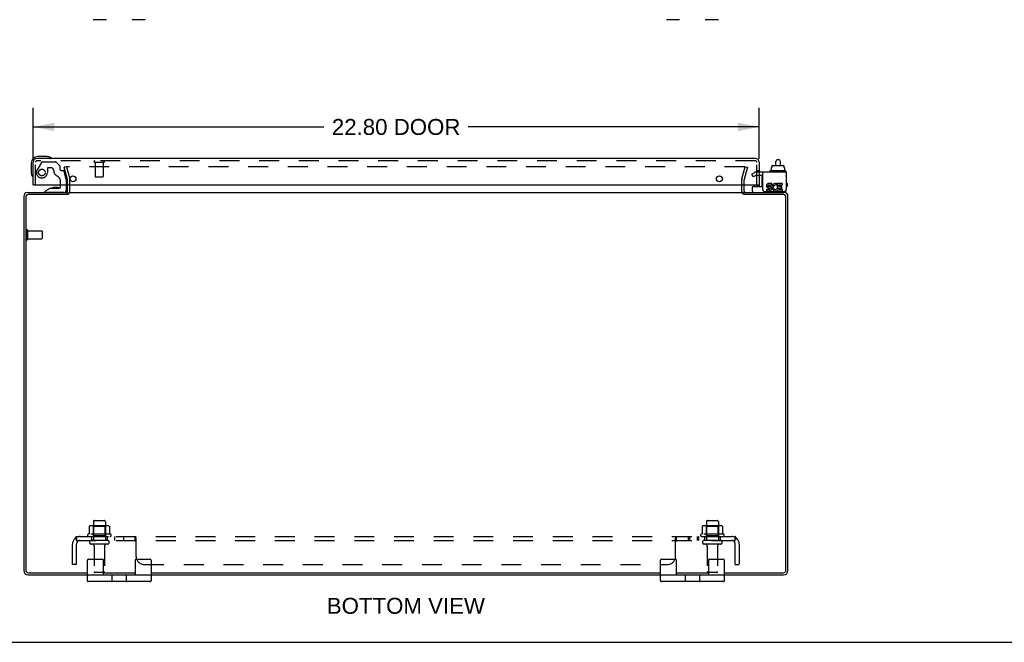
# Model space of a CAD drawing. Header units: inches. Extents: x 0 to 113, y 0 to 73.
# Tile 2 of 6: x 26 to 57, y 0 to 20. Entities that reach past the tile are written whole.
import ezdxf

# ---------------------------------------------------------------- set-up
doc = ezdxf.new("R2010")
doc.units = ezdxf.units.IN
doc.header["$LTSCALE"] = 6.233333
doc.header["$MEASUREMENT"] = 0
doc.linetypes.add('HIDDEN', pattern=[0.2, 0.1, -0.1])
doc.layers.get('0').update_dxf_attribs({"linetype": 'CONTINUOUS'})
for name, color, linetype in [('DEFAULT_2', 8, 'HIDDEN'), ('DIMENSIONS', 7, 'CONTINUOUS'), ('DOOR_ASSEMBLY', 7, 'CONTINUOUS'), ('SUBPANEL', 7, 'CONTINUOUS')]:
    doc.layers.add(name, color=color, linetype=linetype)
doc.styles.get("Standard").update_dxf_attribs({"font": 'arial.ttf'})
doc.dimstyles.new('DIMSTYLE_1', dxfattribs={"dimtxt": 0.5, "dimasz": 0.666667, "dimexe": 0.09, "dimexo": 0.07, "dimgap": 0.0375, "dimtad": 0, "dimtih": 1, "dimtoh": 1, "dimzin": 4, "dimdsep": 46, "dimtxsty": 'Standard', "dimblk": '_FILLED', "dimblk1": '_FILLED', "dimblk2": '_FILLED', "dimcen": 0.09, "dimadec": 3, "dimazin": 1, "dimtfac": 1, "dimtdec": 3, "dimtofl": 0, "dimtmove": 0, "dimatfit": 3, "dimldrblk": '_FILLED', "dimfxl": 0, "dimtolj": 1, "dimtzin": 4, "dimarcsym": 0})

# ---------------------------------------------------------------- blocks, each defined once
blk = doc.blocks.new('_FILLED')
at = {"color": 0, "linetype": 'ByBlock'}
blk.add_solid([(0, 0), (-1, 0.2), (-1, -0.2)], dxfattribs=at)
blk = doc.blocks.new('*D3')
at = {"layer": 'DIMENSIONS', "color": 2, "linetype": 'Continuous'}
for p, q in [((26.051, 15.184), (26.051, 16.781)), ((48.851, 15.184), (48.851, 16.781)), ((26.051, 16.181), (35.184, 16.181)), ((48.851, 16.181), (39.717, 16.181))]:
    blk.add_line(p, q, dxfattribs=at)
at = {"layer": 'DIMENSIONS', "color": 2, "linetype": 'Continuous', "xscale": 0.6666666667, "yscale": 0.6666666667, "zscale": 0.6666666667, "rotation": 180}
blk.add_blockref('_FILLED', (26.051, 16.181), dxfattribs=at)
at = {"layer": 'DIMENSIONS', "color": 2, "linetype": 'Continuous', "xscale": 0.6666666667, "yscale": 0.6666666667, "zscale": 0.6666666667}
blk.add_blockref('_FILLED', (48.851, 16.181), dxfattribs=at)
at = {"layer": 'DIMENSIONS', "color": 2, "linetype": 'Continuous', "insert": (37.451, 16.431), "char_height": 0.5, "width": 4.03346, "attachment_point": 2, "line_spacing_factor": 0.9}
blk.add_mtext('22.80 DOOR', dxfattribs=at)

msp = doc.modelspace()

# ---------------------------------------------------------------- linework, layer by layer
at = {"color": 7, "linetype": 'Continuous'}
for p, q in [((28.352, 19.549), (27.941, 19.549)), ((29.571, 19.549), (29.16, 19.549)), ((46.352, 19.549), (45.941, 19.549)), ((47.571, 19.549), (47.16, 19.549)), ((49.439, 15.157), (49.459, 15.157)), ((49.233, 14.905), (49.248, 14.905)), ((49.233, 14.905), (49.233, 14.798)), ((49.248, 14.963), (49.248, 14.905)), ((49.259, 14.973), (49.614, 14.973)), ((49.379, 14.973), (49.379, 15.097)), ((49.519, 14.973), (49.519, 15.097)), ((49.626, 14.963), (49.626, 14.905)), ((49.626, 14.905), (49.642, 14.905)), ((49.642, 14.905), (49.642, 14.798)), ((49.181, 14.788), (49.181, 14.768)), ((49.678, 14.798), (49.191, 14.798)), ((49.688, 14.788), (49.688, 14.768)), ((48.637, 14.161), (48.637, 14.298)), ((48.647, 14.308), (48.962, 14.308)), ((27.131, 14.058), (27.131, 14.121)), ((48.381, 14.058), (48.381, 14.121)), ((49.7, 14.201), (49.7, 14.214)), ((27.756, 1.931), (27.756, 2.581)), ((27.781, 2.606), (28.231, 2.606)), ((28.256, 2.106), (28.256, 2.581)), ((29.256, 2.581), (29.256, 2.106)), ((29.281, 2.606), (29.731, 2.606)), ((29.756, 2.581), (29.756, 1.931)), ((45.756, 1.931), (45.756, 2.581)), ((45.781, 2.606), (46.231, 2.606)), ((46.256, 2.106), (46.256, 2.581)), ((47.256, 2.581), (47.256, 2.106)), ((47.281, 2.606), (47.731, 2.606)), ((47.756, 2.581), (47.756, 1.931)), ((29.731, 2.106), (27.781, 2.106)), ((29.731, 1.906), (27.781, 1.906)), ((28.461, 2.106), (28.461, 2.121)), ((28.537, 1.931), (28.537, 2.081)), ((28.975, 2.081), (28.975, 1.931)), ((29.051, 2.106), (29.051, 2.121)), ((47.731, 2.106), (45.781, 2.106)), ((47.731, 1.906), (45.781, 1.906)), ((46.461, 2.106), (46.461, 2.121)), ((46.537, 1.931), (46.537, 2.081)), ((46.975, 2.081), (46.975, 1.931)), ((47.051, 2.106), (47.051, 2.121)), ((0, 0), (113.333, 0))]:
    msp.add_line(p, q, dxfattribs=at)
at = {"color": 3, "linetype": 'Continuous'}
for p, q in [((49.7, 14.758), (48.962, 14.758)), ((48.962, 14.214), (48.962, 14.758)), ((49.7, 14.758), (49.7, 14.214)), ((27.131, 14.163), (27.131, 14.364)), ((48.381, 14.163), (48.381, 14.364)), ((49.132, 14.268), (49.183, 14.268)), ((49.248, 14.406), (49.147, 14.406)), ((49.147, 14.359), (49.248, 14.359)), ((49.178, 14.313), (49.147, 14.313)), ((49.248, 14.359), (49.248, 14.406)), ((49.392, 14.354), (49.41, 14.396)), ((49.418, 14.213), (49.404, 14.233)), ((49.588, 14.406), (49.418, 14.406)), ((49.418, 14.406), (49.418, 14.213)), ((49.464, 14.359), (49.588, 14.359)), ((49.464, 14.313), (49.464, 14.359)), ((49.565, 14.313), (49.464, 14.313)), ((49.464, 14.268), (49.565, 14.268)), ((49.464, 14.22), (49.464, 14.268)), ((49.565, 14.268), (49.565, 14.313)), ((49.588, 14.359), (49.588, 14.406)), ((25.756, 14.004), (25.756, 2.257)), ((25.819, 13.978), (25.819, 2.264)), ((25.873, 14.121), (27.131, 14.121)), ((27.133, 14.058), (25.899, 14.058)), ((27.158, 14.121), (48.354, 14.121)), ((49.613, 14.058), (48.379, 14.058)), ((48.381, 14.121), (49.639, 14.121)), ((49.022, 14.154), (49.64, 14.154)), ((49.178, 14.22), (49.078, 14.22)), ((49.078, 14.22), (49.078, 14.174)), ((49.078, 14.174), (49.178, 14.174)), ((49.418, 14.187), (49.418, 14.174)), ((49.418, 14.174), (49.588, 14.174)), ((49.588, 14.22), (49.464, 14.22)), ((49.588, 14.174), (49.588, 14.22)), ((49.693, 2.264), (49.693, 13.978)), ((49.756, 2.257), (49.756, 14.004)), ((25.899, 2.184), (27.756, 2.184)), ((28.256, 2.184), (29.256, 2.184)), ((29.756, 2.184), (45.756, 2.184)), ((46.256, 2.184), (47.256, 2.184)), ((47.756, 2.184), (49.613, 2.184)), ((25.892, 2.121), (27.756, 2.121)), ((28.256, 2.121), (29.256, 2.121)), ((29.756, 2.121), (45.756, 2.121)), ((46.256, 2.121), (47.256, 2.121)), ((47.756, 2.121), (49.62, 2.121))]:
    msp.add_line(p, q, dxfattribs=at)
at = {"color": 7, "linetype": 'Continuous'}
for centre, radius, start, end in [((49.439, 15.097), 0.06, 90, 180), ((49.459, 15.097), 0.06, 0, 90), ((49.191, 14.788), 0.01, 90, 180), ((49.191, 14.768), 0.01, 180, 270), ((49.678, 14.788), 0.01, 0, 90), ((49.678, 14.768), 0.01, 270, 360), ((49.684, 14.64), 0.0162, 343.791, 16.209), ((48.647, 14.298), 0.01, 90, 180), ((48.677, 14.161), 0.04, 180, 270), ((49.62, 14.201), 0.08, 280.1814, 360), ((27.781, 2.581), 0.025, 90, 180), ((28.231, 2.581), 0.025, 0, 90), ((29.281, 2.581), 0.025, 90, 180), ((29.731, 2.581), 0.025, 0, 90), ((45.781, 2.581), 0.025, 90, 180), ((46.231, 2.581), 0.025, 0, 90), ((47.281, 2.581), 0.025, 90, 180), ((47.731, 2.581), 0.025, 0, 90), ((27.781, 2.081), 0.025, 90, 180), ((27.781, 1.931), 0.025, 180, 270), ((28.512, 2.081), 0.025, 0, 90), ((28.512, 1.931), 0.025, 270, 360), ((29, 2.081), 0.025, 90, 180), ((29, 1.931), 0.025, 180, 270), ((29.731, 2.081), 0.025, 0, 90), ((29.731, 1.931), 0.025, 270, 360), ((45.781, 2.081), 0.025, 90, 180), ((45.781, 1.931), 0.025, 180, 270), ((46.512, 2.081), 0.025, 0, 90), ((46.512, 1.931), 0.025, 270, 360), ((47, 2.081), 0.025, 90, 180), ((47, 1.931), 0.025, 180, 270), ((47.731, 2.081), 0.025, 0, 90), ((47.731, 1.931), 0.025, 270, 360)]:
    msp.add_arc(centre, radius, start, end, dxfattribs=at)
at = {"color": 3, "linetype": 'Continuous'}
for centre, radius, start, end in [((49.147, 14.336), 0.0696, 89.9911, 257.4338), ((49.147, 14.336), 0.0232, 90, 270.0485), ((49.178, 14.243), 0.0696, 270, 90), ((49.178, 14.243), 0.0232, 270, 351.2295), ((49.175, 14.243), 0.0267, 353.4285, 71.7628), ((49.364, 14.29), 0.116, 66.5966, 251.8791), ((49.364, 14.29), 0.0696, 66.5966, 305.1122), ((25.873, 14.004), 0.117, 90, 180), ((25.899, 13.978), 0.08, 90, 180), ((27.089, 14.163), 0.042, 270, 360), ((48.423, 14.163), 0.042, 180, 270), ((49.022, 14.214), 0.06, 180, 270), ((49.364, 14.287), 0.114, 251.4199, 296.1963), ((49.364, 14.29), 0.116, 295.737, 297.8532), ((49.613, 13.978), 0.08, 0, 90), ((49.639, 14.004), 0.117, 0, 90), ((49.64, 14.214), 0.06, 270, 360), ((25.892, 2.257), 0.136, 180, 270), ((25.899, 2.264), 0.08, 180, 270), ((49.613, 2.264), 0.08, 270, 360), ((49.62, 2.257), 0.136, 270, 360)]:
    msp.add_arc(centre, radius, start, end, dxfattribs=at)
at = {"color": 7, "linetype": 'Continuous'}
for centre, major_axis, ratio, start_param, end_param in [((49.259, 14.963), (0.0111, 0), 0.898834, 1.570796, 3.141593), ((49.614, 14.963), (0.0113, 0), 0.88616, 0, 1.570796)]:
    msp.add_ellipse(centre, major_axis=major_axis, ratio=ratio, start_param=start_param, end_param=end_param, dxfattribs=at)
at = {"layer": 'DEFAULT_2', "color": 8, "linetype": 'HIDDEN'}
for p, q in [((27.099, 14.933), (27.027, 14.914)), ((27.13, 14.528), (27.027, 14.914)), ((27.099, 14.933), (27.203, 14.547)), ((48.388, 14.933), (27.124, 14.933)), ((48.31, 14.547), (48.413, 14.933)), ((48.486, 14.914), (48.382, 14.528)), ((48.413, 14.933), (48.486, 14.914)), ((48.622, 14.703), (48.693, 14.744)), ((48.674, 14.613), (48.622, 14.703)), ((48.745, 14.654), (48.674, 14.613)), ((48.962, 14.758), (48.745, 14.758)), ((48.962, 14.654), (48.745, 14.654)), ((27.131, 14.364), (27.131, 14.521)), ((27.206, 14.163), (27.206, 14.521)), ((48.306, 14.163), (48.306, 14.521)), ((48.381, 14.364), (48.381, 14.521)), ((25.831, 12.938), (25.831, 12.654)), ((25.874, 12.938), (25.874, 12.654)), ((25.874, 12.92), (26.321, 12.92)), ((26.331, 12.91), (26.331, 12.682)), ((25.874, 12.672), (26.321, 12.672)), ((27.944, 3.791), (27.944, 3.196)), ((27.974, 3.821), (28.289, 3.821)), ((28.319, 3.791), (28.319, 3.196)), ((47.194, 3.791), (47.194, 3.196)), ((47.224, 3.821), (47.539, 3.821)), ((47.569, 3.791), (47.569, 3.196)), ((27.812, 3.636), (27.812, 3.417)), ((28.387, 3.657), (27.876, 3.657)), ((27.948, 3.637), (27.928, 3.657)), ((27.948, 3.341), (27.948, 3.637)), ((28.315, 3.637), (27.948, 3.637)), ((28.315, 3.637), (28.335, 3.657)), ((28.315, 3.341), (28.315, 3.637)), ((28.45, 3.636), (28.45, 3.417)), ((47.062, 3.636), (47.062, 3.417)), ((47.637, 3.657), (47.126, 3.657)), ((47.198, 3.637), (47.178, 3.657)), ((47.565, 3.637), (47.198, 3.637)), ((47.198, 3.341), (47.198, 3.637)), ((47.565, 3.637), (47.585, 3.657)), ((47.565, 3.341), (47.565, 3.637)), ((47.7, 3.636), (47.7, 3.417)), ((28.487, 3.391), (27.775, 3.391)), ((27.797, 3.321), (28.465, 3.321)), ((28.389, 3.196), (27.874, 3.196)), ((27.948, 3.341), (27.928, 3.321)), ((28.315, 3.341), (27.948, 3.341)), ((28.315, 3.341), (28.335, 3.321)), ((47.737, 3.391), (47.025, 3.391)), ((47.047, 3.321), (47.715, 3.321)), ((47.639, 3.196), (47.124, 3.196)), ((47.198, 3.341), (47.178, 3.321)), ((47.565, 3.341), (47.198, 3.341)), ((47.565, 3.341), (47.585, 3.321)), ((28.389, 3.086), (27.874, 3.086)), ((27.966, 3.023), (27.966, 2.226)), ((28.296, 3.023), (28.296, 2.226)), ((47.639, 3.086), (47.124, 3.086)), ((47.216, 3.023), (47.216, 2.226)), ((47.546, 3.023), (47.546, 2.226)), ((28.266, 2.196), (27.996, 2.196)), ((47.516, 2.196), (47.246, 2.196))]:
    msp.add_line(p, q, dxfattribs=at)
for points in [[(27.124, 14.933), (27.123, 14.933), (27.122, 14.933), (27.12, 14.933), (27.119, 14.933), (27.118, 14.932), (27.117, 14.931), (27.116, 14.931), (27.115, 14.93), (27.114, 14.929), (27.113, 14.928), (27.112, 14.927), (27.111, 14.926), (27.111, 14.924), (27.11, 14.923), (27.11, 14.922), (27.11, 14.921), (27.109, 14.919), (27.109, 14.919)], [(27.109, 14.919), (27.11, 14.918), (27.11, 14.917), (27.11, 14.915)], [(48.401, 14.926), (48.401, 14.927), (48.4, 14.928), (48.399, 14.929), (48.398, 14.93), (48.397, 14.931), (48.396, 14.931), (48.395, 14.932), (48.393, 14.933), (48.392, 14.933), (48.391, 14.933), (48.389, 14.933), (48.388, 14.933)], [(48.401, 14.926), (48.402, 14.924), (48.402, 14.923), (48.403, 14.922), (48.403, 14.921), (48.403, 14.919), (48.403, 14.919)], [(48.403, 14.919), (48.403, 14.918), (48.403, 14.917), (48.402, 14.915)], [(27.812, 3.417), (27.812, 3.416), (27.812, 3.415), (27.812, 3.414), (27.811, 3.413), (27.811, 3.412), (27.811, 3.412), (27.81, 3.411), (27.81, 3.411), (27.81, 3.411), (27.809, 3.41), (27.809, 3.41), (27.809, 3.41), (27.808, 3.409), (27.808, 3.409), (27.808, 3.409), (27.808, 3.409), (27.807, 3.409), (27.807, 3.409)], [(27.818, 3.645), (27.817, 3.644), (27.816, 3.643), (27.814, 3.642), (27.813, 3.64), (27.813, 3.639), (27.812, 3.637), (27.812, 3.636)], [(28.444, 3.645), (28.446, 3.644), (28.447, 3.643), (28.448, 3.642), (28.449, 3.64), (28.45, 3.639), (28.45, 3.637), (28.45, 3.636)], [(28.455, 3.409), (28.455, 3.409), (28.455, 3.409), (28.455, 3.409), (28.454, 3.409), (28.454, 3.409), (28.454, 3.41), (28.453, 3.41), (28.453, 3.41), (28.453, 3.411), (28.452, 3.411), (28.452, 3.411), (28.452, 3.412), (28.451, 3.412), (28.451, 3.413), (28.451, 3.414), (28.45, 3.415), (28.45, 3.416), (28.45, 3.417)], [(47.062, 3.417), (47.062, 3.416), (47.062, 3.415), (47.062, 3.414), (47.061, 3.413), (47.061, 3.412), (47.061, 3.412), (47.06, 3.411), (47.06, 3.411), (47.06, 3.411), (47.059, 3.41), (47.059, 3.41), (47.059, 3.41), (47.058, 3.409), (47.058, 3.409), (47.058, 3.409), (47.058, 3.409), (47.057, 3.409), (47.057, 3.409)], [(47.068, 3.645), (47.067, 3.644), (47.066, 3.643), (47.064, 3.642), (47.063, 3.64), (47.063, 3.639), (47.062, 3.637), (47.062, 3.636)], [(47.694, 3.645), (47.696, 3.644), (47.697, 3.643), (47.698, 3.642), (47.699, 3.64), (47.7, 3.639), (47.7, 3.637), (47.7, 3.636)], [(47.705, 3.409), (47.705, 3.409), (47.705, 3.409), (47.705, 3.409), (47.704, 3.409), (47.704, 3.409), (47.704, 3.41), (47.703, 3.41), (47.703, 3.41), (47.703, 3.411), (47.702, 3.411), (47.702, 3.411), (47.702, 3.412), (47.701, 3.412), (47.701, 3.413), (47.701, 3.414), (47.7, 3.415), (47.7, 3.416), (47.7, 3.417)]]:
    msp.add_lwpolyline(points, dxfattribs=at)
for centre, radius, start, end in [((27.106, 14.521), 0.1, 0, 15), ((48.406, 14.521), 0.1, 165, 180), ((48.745, 14.654), 0.104, 90, 120), ((27.106, 14.521), 0.025, 0, 15), ((48.406, 14.521), 0.025, 165, 180), ((27.089, 14.163), 0.117, 303.0998, 360), ((48.423, 14.163), 0.117, 180, 236.9002), ((25.853, 12.938), 0.0215, 0, 180), ((26.321, 12.91), 0.01, 0, 90), ((26.321, 12.682), 0.01, 270, 360), ((25.853, 12.654), 0.0215, 180, 360), ((27.974, 3.791), 0.03, 90, 180), ((28.289, 3.791), 0.03, 0, 90), ((47.224, 3.791), 0.03, 90, 180), ((47.539, 3.791), 0.03, 0, 90), ((28.131, 2.791), 0.698, 117.6814, 120.6631), ((27.876, 3.516), 0.141, 90, 113.95), ((28.387, 3.516), 0.141, 66.05, 90), ((28.131, 2.791), 0.698, 59.3369, 62.3186), ((47.381, 2.791), 0.698, 117.6814, 120.6631), ((47.126, 3.516), 0.141, 90, 113.95), ((47.637, 3.516), 0.141, 66.05, 90), ((47.381, 2.791), 0.698, 59.3369, 62.3186), ((27.797, 3.359), 0.0384, 124.4497, 270), ((27.874, 3.141), 0.055, 90, 270), ((28.389, 3.141), 0.055, 270, 90), ((28.465, 3.359), 0.0384, 270, 55.5503), ((47.047, 3.359), 0.0384, 124.4497, 270), ((47.124, 3.141), 0.055, 90, 270), ((47.639, 3.141), 0.055, 270, 90), ((47.715, 3.359), 0.0384, 270, 55.5503), ((27.904, 3.023), 0.0625, 0, 90), ((28.359, 3.023), 0.0625, 90, 180), ((47.154, 3.023), 0.0625, 0, 90), ((47.609, 3.023), 0.0625, 90, 180), ((27.996, 2.226), 0.03, 180, 270), ((28.266, 2.226), 0.03, 270, 360), ((47.246, 2.226), 0.03, 180, 270), ((47.516, 2.226), 0.03, 270, 360)]:
    msp.add_arc(centre, radius, start, end, dxfattribs=at)
at = {"layer": 'DOOR_ASSEMBLY', "color": 3, "linetype": 'Continuous'}
for p, q in [((48.734, 15.189), (26.168, 15.189)), ((26.051, 14.364), (26.051, 15.072)), ((48.851, 15.072), (48.851, 14.364)), ((26.051, 14.364), (48.851, 14.364))]:
    msp.add_line(p, q, dxfattribs=at)
at = {"layer": 'DOOR_ASSEMBLY', "color": 7, "linetype": 'Continuous'}
for p, q in [((26.48, 15.249), (26.191, 15.249)), ((26.518, 15.246), (26.48, 15.249)), ((26.616, 15.202), (26.615, 15.202)), ((25.991, 15.049), (25.991, 14.759)), ((25.991, 14.759), (25.994, 14.722)), ((26.036, 14.631), (26.037, 14.627)), ((26.037, 14.627), (26.037, 14.626)), ((48.941, 14.321), (48.941, 14.654)), ((26.601, 14.259), (26.425, 14.16)), ((26.601, 14.259), (26.878, 14.259)), ((26.689, 14.275), (26.688, 14.275)), ((26.83, 14.275), (26.689, 14.275)), ((26.83, 14.275), (26.83, 14.275)), ((26.83, 14.275), (26.83, 14.275)), ((26.909, 14.29), (26.909, 14.364)), ((27.094, 14.364), (27.094, 14.2)), ((48.695, 14.364), (48.695, 14.321)), ((48.77, 14.354), (48.769, 14.364)), ((48.77, 14.354), (48.851, 14.354)), ((48.851, 14.364), (48.851, 14.308)), ((49.726, 14.401), (49.726, 14.321)), ((26.425, 14.121), (26.425, 14.16))]:
    msp.add_line(p, q, dxfattribs=at)
at = {"layer": 'DOOR_ASSEMBLY', "color": 8, "linetype": 'HIDDEN'}
for p, q in [((26.126, 14.364), (26.126, 15.072)), ((48.734, 15.114), (26.168, 15.114)), ((26.311, 15.07), (26.177, 14.837)), ((26.337, 15.085), (26.75, 15.085)), ((26.498, 14.884), (26.498, 14.751)), ((26.608, 14.9), (26.514, 14.9)), ((26.886, 14.961), (26.771, 15.076)), ((26.892, 14.947), (26.892, 14.869)), ((27.984, 15.071), (28.268, 15.071)), ((28.002, 15.071), (28.002, 14.624)), ((28.25, 15.071), (28.25, 14.624)), ((48.776, 14.364), (48.776, 15.072)), ((26.951, 14.81), (26.995, 14.81)), ((27.094, 14.531), (27.025, 14.787)), ((28.012, 14.614), (28.24, 14.614)), ((48.851, 14.805), (48.776, 14.805)), ((26.909, 14.364), (26.909, 14.474)), ((27.094, 14.531), (27.094, 14.364)), ((27.015, 14.121), (26.425, 14.121))]:
    msp.add_line(p, q, dxfattribs=at)
at = {"layer": 'DOOR_ASSEMBLY', "color": 7, "linetype": 'Continuous'}
for points in [[(26.615, 15.202), (26.614, 15.203), (26.613, 15.203), (26.609, 15.204)], [(26.037, 14.626), (26.037, 14.624), (26.037, 14.624)]]:
    msp.add_lwpolyline(points, dxfattribs=at)
at = {"layer": 'DOOR_ASSEMBLY', "color": 8, "linetype": 'HIDDEN'}
msp.add_circle((26.326, 14.751), 0.103, dxfattribs=at)
at = {"layer": 'DOOR_ASSEMBLY', "color": 3, "linetype": 'Continuous'}
for centre in [(27.301, 14.552), (47.601, 14.552)]:
    msp.add_circle(centre, 0.094, dxfattribs=at)
at = {"layer": 'DOOR_ASSEMBLY', "color": 7, "linetype": 'Continuous'}
for centre, radius, start, end in [((26.191, 15.049), 0.2, 90, 180), ((26.48, 14.999), 0.25, 59.1101, 90), ((26.601, 15.204), 0.015, 270, 353.6204), ((26.601, 15.2), 0.015, 6.3796, 59.1101), ((26.241, 14.759), 0.25, 180, 210.8899), ((26.039, 14.639), 0.015, 210.8899, 263.6204), ((26.036, 14.639), 0.015, 276.3796, 360), ((26.689, 14.185), 0.09, 90.672, 125.1877), ((26.829, 14.185), 0.09, 55.0768, 89.328), ((26.878, 14.29), 0.031, 270, 360), ((48.725, 14.321), 0.03, 180, 205.717), ((48.911, 14.321), 0.03, 334.2815, 360), ((48.971, 14.461), 0.03, 189, 253.8099), ((49.696, 14.401), 0.03, 0, 82.2332), ((49.696, 14.321), 0.03, 277.7668, 360), ((27.015, 14.2), 0.079, 270, 360)]:
    msp.add_arc(centre, radius, start, end, dxfattribs=at)
at = {"layer": 'DOOR_ASSEMBLY', "color": 3, "linetype": 'Continuous'}
for centre, start, end in [((26.168, 15.072), 90, 180), ((48.734, 15.072), 0, 90)]:
    msp.add_arc(centre, 0.117, start, end, dxfattribs=at)
at = {"layer": 'DOOR_ASSEMBLY', "color": 8, "linetype": 'HIDDEN'}
for centre, radius, start, end in [((26.168, 15.072), 0.042, 90, 180), ((26.337, 15.055), 0.03, 90, 150), ((26.514, 14.884), 0.016, 90, 180), ((26.608, 14.81), 0.09, 0, 90), ((26.75, 15.055), 0.03, 45, 90), ((26.872, 14.947), 0.02, 0, 45), ((26.951, 14.869), 0.059, 180, 270), ((27.984, 15.092), 0.0215, 90, 270), ((28.268, 15.092), 0.0215, 270, 90), ((48.734, 15.072), 0.042, 0, 90), ((26.326, 14.751), 0.172, 150, 360), ((26.883, 14.81), 0.185, 180, 244.2582), ((26.721, 14.474), 0.188, 0, 64.2582), ((26.995, 14.779), 0.031, 15, 90), ((28.012, 14.624), 0.01, 180, 270), ((28.24, 14.624), 0.01, 270, 360)]:
    msp.add_arc(centre, radius, start, end, dxfattribs=at)
at = {"layer": 'SUBPANEL', "color": 8, "linetype": 'HIDDEN'}
for p, q in [((27.374, 3.267), (27.453, 3.17)), ((27.412, 3.196), (27.412, 3.321)), ((27.412, 3.321), (48.1, 3.321)), ((27.412, 3.196), (48.1, 3.196)), ((27.422, 3.219), (27.421, 3.221)), ((27.423, 3.218), (27.422, 3.219)), ((27.423, 3.216), (27.423, 3.218)), ((27.424, 3.215), (27.423, 3.216)), ((27.425, 3.213), (27.424, 3.215)), ((27.425, 3.212), (27.425, 3.213)), ((27.426, 3.211), (27.425, 3.212)), ((27.426, 3.209), (27.426, 3.211)), ((27.427, 3.208), (27.426, 3.209)), ((27.428, 3.207), (27.427, 3.208)), ((27.428, 3.205), (27.428, 3.207)), ((27.429, 3.204), (27.428, 3.205)), ((27.429, 3.203), (27.429, 3.204)), ((27.43, 3.202), (27.429, 3.203)), ((27.43, 3.201), (27.43, 3.202)), ((27.431, 3.199), (27.43, 3.201)), ((27.432, 3.198), (27.431, 3.199)), ((27.44, 3.178), (27.435, 3.183)), ((27.881, 3.321), (27.881, 3.196)), ((28.381, 3.321), (28.381, 3.196)), ((28.609, 3.321), (28.609, 3.196)), ((28.89, 3.321), (28.89, 3.196)), ((29.252, 3.196), (29.252, 3.321)), ((29.262, 3.316), (29.26, 3.318)), ((29.267, 3.183), (29.264, 3.186)), ((29.266, 3.309), (29.265, 3.312)), ((29.287, 3.17), (29.286, 3.17)), ((29.287, 2.696), (29.287, 3.267)), ((46.225, 3.267), (46.226, 3.268)), ((46.225, 2.696), (46.225, 3.267)), ((46.233, 3.171), (46.235, 3.171)), ((46.252, 3.191), (46.253, 3.192)), ((46.259, 3.321), (46.26, 3.321)), ((46.26, 3.196), (46.26, 3.321)), ((46.622, 3.321), (46.622, 3.196)), ((46.661, 3.321), (46.661, 3.196)), ((46.903, 3.321), (46.903, 3.196)), ((46.942, 3.321), (46.942, 3.196)), ((47.131, 3.321), (47.131, 3.196)), ((47.631, 3.321), (47.631, 3.196)), ((48.139, 3.267), (48.059, 3.17)), ((48.1, 3.196), (48.1, 3.321)), ((27.287, 2.446), (27.287, 3.084)), ((27.412, 2.446), (27.412, 3.084)), ((48.1, 2.446), (48.1, 3.084)), ((48.225, 3.084), (48.225, 2.446)), ((27.412, 2.446), (27.287, 2.446)), ((29.537, 2.446), (45.975, 2.446)), ((48.1, 2.446), (48.225, 2.446))]:
    msp.add_line(p, q, dxfattribs=at)
for points in [[(27.374, 3.267), (27.376, 3.268), (27.377, 3.27), (27.379, 3.272), (27.381, 3.275), (27.382, 3.277), (27.384, 3.28), (27.386, 3.283), (27.387, 3.286), (27.388, 3.289), (27.39, 3.293)], [(27.39, 3.293), (27.392, 3.299), (27.394, 3.302), (27.395, 3.304), (27.396, 3.307), (27.398, 3.309), (27.399, 3.312), (27.401, 3.314), (27.402, 3.316), (27.404, 3.318), (27.406, 3.319), (27.407, 3.32), (27.409, 3.32), (27.41, 3.321), (27.411, 3.321), (27.412, 3.321)], [(27.412, 3.255), (27.412, 3.255), (27.412, 3.256), (27.412, 3.256), (27.412, 3.256), (27.412, 3.255), (27.412, 3.255), (27.412, 3.255), (27.412, 3.255), (27.412, 3.254), (27.412, 3.254), (27.412, 3.253), (27.412, 3.253), (27.412, 3.253)], [(27.421, 3.221), (27.421, 3.223), (27.421, 3.224), (27.42, 3.225), (27.42, 3.225), (27.42, 3.226), (27.419, 3.227), (27.419, 3.228), (27.419, 3.229), (27.418, 3.23), (27.418, 3.231), (27.418, 3.232), (27.418, 3.233), (27.417, 3.234), (27.417, 3.235), (27.417, 3.235), (27.416, 3.236), (27.416, 3.237), (27.416, 3.238), (27.416, 3.239), (27.416, 3.24), (27.415, 3.241), (27.415, 3.241), (27.415, 3.242), (27.415, 3.243), (27.415, 3.244), (27.414, 3.245), (27.414, 3.245), (27.414, 3.246), (27.414, 3.247), (27.414, 3.248), (27.413, 3.249), (27.413, 3.249), (27.413, 3.25), (27.413, 3.251), (27.413, 3.251), (27.413, 3.252), (27.413, 3.253), (27.413, 3.253), (27.413, 3.254), (27.413, 3.254), (27.412, 3.255), (27.412, 3.255), (27.412, 3.255)], [(27.435, 3.183), (27.433, 3.184), (27.431, 3.186), (27.429, 3.188), (27.427, 3.189), (27.425, 3.191), (27.423, 3.192), (27.421, 3.193), (27.419, 3.194), (27.417, 3.195), (27.415, 3.196), (27.414, 3.196), (27.412, 3.196)], [(27.435, 3.192), (27.435, 3.192), (27.435, 3.192), (27.435, 3.192), (27.435, 3.192), (27.435, 3.193), (27.435, 3.193), (27.435, 3.193), (27.434, 3.194), (27.434, 3.194), (27.434, 3.194), (27.434, 3.195), (27.433, 3.195), (27.433, 3.196), (27.433, 3.196), (27.432, 3.197), (27.432, 3.197), (27.432, 3.198), (27.432, 3.198)], [(27.433, 3.196), (27.433, 3.195), (27.433, 3.195), (27.434, 3.194), (27.434, 3.194), (27.434, 3.194), (27.434, 3.193), (27.435, 3.193), (27.435, 3.193), (27.435, 3.192), (27.435, 3.192), (27.435, 3.192), (27.435, 3.192), (27.435, 3.192)], [(27.453, 3.17), (27.453, 3.17), (27.452, 3.17), (27.452, 3.17), (27.451, 3.17), (27.45, 3.17), (27.449, 3.171), (27.448, 3.171), (27.447, 3.172), (27.446, 3.173), (27.444, 3.174), (27.443, 3.175), (27.441, 3.176), (27.44, 3.178)], [(29.265, 3.312), (29.263, 3.314), (29.262, 3.316), (29.26, 3.318), (29.258, 3.319), (29.257, 3.32), (29.256, 3.32), (29.254, 3.321), (29.253, 3.321), (29.252, 3.321)], [(29.262, 3.189), (29.261, 3.191), (29.259, 3.192), (29.258, 3.193), (29.257, 3.194), (29.256, 3.195), (29.254, 3.196), (29.253, 3.196), (29.252, 3.196)], [(29.259, 3.192), (29.258, 3.193), (29.257, 3.194)], [(29.264, 3.186), (29.263, 3.188), (29.262, 3.189), (29.261, 3.191)], [(29.27, 3.302), (29.269, 3.304), (29.268, 3.307), (29.266, 3.309)], [(29.274, 3.174), (29.273, 3.175), (29.272, 3.176), (29.27, 3.178), (29.269, 3.179), (29.268, 3.181), (29.267, 3.183)], [(29.277, 3.286), (29.274, 3.293), (29.273, 3.296), (29.272, 3.299), (29.27, 3.302)], [(29.287, 3.17), (29.286, 3.17), (29.285, 3.17), (29.283, 3.17), (29.282, 3.17), (29.28, 3.17), (29.279, 3.171), (29.278, 3.171), (29.277, 3.172), (29.275, 3.173), (29.274, 3.174), (29.273, 3.175), (29.272, 3.176), (29.27, 3.178)], [(29.285, 3.27), (29.284, 3.272), (29.282, 3.275), (29.281, 3.277), (29.28, 3.28), (29.278, 3.283), (29.277, 3.286)], [(29.282, 3.17), (29.28, 3.17), (29.279, 3.171)], [(29.287, 3.267), (29.286, 3.268), (29.285, 3.27)], [(46.225, 3.17), (46.226, 3.17), (46.228, 3.17), (46.229, 3.17), (46.231, 3.17), (46.232, 3.17), (46.233, 3.171), (46.235, 3.171), (46.236, 3.172), (46.237, 3.173), (46.238, 3.174), (46.24, 3.175), (46.241, 3.176), (46.242, 3.178)], [(46.225, 3.17), (46.226, 3.17), (46.228, 3.17), (46.229, 3.17), (46.231, 3.17)], [(46.226, 3.268), (46.228, 3.27), (46.229, 3.272), (46.23, 3.275), (46.231, 3.277), (46.233, 3.28), (46.234, 3.283), (46.235, 3.286), (46.238, 3.293)], [(46.236, 3.172), (46.237, 3.173), (46.238, 3.174)], [(46.238, 3.293), (46.239, 3.296), (46.241, 3.299), (46.242, 3.302)], [(46.24, 3.175), (46.241, 3.176), (46.242, 3.178), (46.243, 3.179), (46.244, 3.181), (46.246, 3.183)], [(46.242, 3.302), (46.243, 3.304), (46.245, 3.307), (46.246, 3.309)], [(46.246, 3.309), (46.248, 3.312), (46.249, 3.314)], [(46.246, 3.183), (46.248, 3.186), (46.249, 3.188), (46.25, 3.189)], [(46.248, 3.312), (46.249, 3.314), (46.251, 3.316), (46.252, 3.318), (46.254, 3.319), (46.255, 3.32), (46.257, 3.32), (46.258, 3.321), (46.259, 3.321), (46.26, 3.321)], [(46.25, 3.189), (46.252, 3.191), (46.253, 3.192), (46.254, 3.193), (46.256, 3.194), (46.257, 3.195), (46.258, 3.196), (46.259, 3.196), (46.26, 3.196)], [(46.258, 3.196), (46.259, 3.196), (46.26, 3.196)], [(48.059, 3.17), (48.06, 3.17), (48.06, 3.17), (48.061, 3.17), (48.062, 3.17), (48.062, 3.17), (48.063, 3.171), (48.064, 3.171), (48.065, 3.172), (48.067, 3.173), (48.068, 3.174), (48.07, 3.175), (48.071, 3.176), (48.073, 3.178), (48.076, 3.181)], [(48.076, 3.181), (48.078, 3.183), (48.08, 3.184), (48.082, 3.186), (48.084, 3.188), (48.086, 3.189), (48.088, 3.191), (48.09, 3.192), (48.092, 3.193), (48.094, 3.194), (48.096, 3.195), (48.097, 3.196), (48.099, 3.196), (48.1, 3.196)], [(48.1, 3.256), (48.1, 3.256), (48.1, 3.255), (48.1, 3.255), (48.1, 3.255), (48.1, 3.255), (48.1, 3.254), (48.1, 3.254), (48.1, 3.253), (48.1, 3.253), (48.1, 3.252), (48.1, 3.252), (48.099, 3.251), (48.099, 3.251), (48.099, 3.25), (48.099, 3.249), (48.099, 3.249), (48.099, 3.248), (48.099, 3.247), (48.099, 3.247), (48.098, 3.246), (48.098, 3.245), (48.098, 3.245), (48.098, 3.244), (48.098, 3.243), (48.098, 3.243), (48.097, 3.242), (48.097, 3.241), (48.097, 3.24), (48.097, 3.24), (48.097, 3.239), (48.096, 3.238), (48.096, 3.237), (48.096, 3.236), (48.096, 3.236), (48.096, 3.235), (48.095, 3.234), (48.095, 3.233), (48.095, 3.232), (48.095, 3.232), (48.094, 3.231), (48.094, 3.23), (48.094, 3.229), (48.093, 3.228), (48.093, 3.227), (48.093, 3.226), (48.093, 3.226), (48.092, 3.225), (48.092, 3.224), (48.092, 3.223), (48.091, 3.222), (48.091, 3.221), (48.091, 3.22), (48.09, 3.219), (48.09, 3.218), (48.089, 3.217), (48.089, 3.216), (48.089, 3.215), (48.088, 3.214), (48.088, 3.214), (48.088, 3.213), (48.087, 3.212), (48.087, 3.211), (48.086, 3.21), (48.086, 3.209), (48.086, 3.208), (48.085, 3.208), (48.085, 3.207), (48.085, 3.206), (48.084, 3.205), (48.084, 3.205), (48.084, 3.204), (48.083, 3.203), (48.083, 3.202), (48.083, 3.202), (48.082, 3.201), (48.082, 3.2), (48.081, 3.2), (48.081, 3.199), (48.081, 3.198), (48.08, 3.198), (48.08, 3.197), (48.08, 3.197), (48.079, 3.196), (48.079, 3.195), (48.079, 3.195), (48.079, 3.194), (48.078, 3.194), (48.078, 3.194), (48.078, 3.193), (48.078, 3.193), (48.077, 3.192), (48.077, 3.192), (48.077, 3.192)], [(48.077, 3.192), (48.077, 3.192), (48.077, 3.192), (48.077, 3.192), (48.077, 3.192), (48.077, 3.192), (48.077, 3.192), (48.077, 3.193), (48.078, 3.193), (48.078, 3.193), (48.078, 3.193), (48.078, 3.194), (48.079, 3.194), (48.079, 3.195), (48.079, 3.195), (48.08, 3.195)], [(48.12, 3.299), (48.119, 3.302), (48.117, 3.304), (48.116, 3.307), (48.115, 3.309), (48.113, 3.312), (48.112, 3.314), (48.11, 3.316), (48.108, 3.318), (48.107, 3.319), (48.105, 3.32), (48.104, 3.32), (48.102, 3.321), (48.101, 3.321), (48.1, 3.321)], [(48.1, 3.252), (48.1, 3.253), (48.1, 3.253), (48.1, 3.254), (48.1, 3.254), (48.1, 3.255), (48.1, 3.255), (48.1, 3.255), (48.1, 3.255), (48.1, 3.256), (48.1, 3.256), (48.1, 3.256)], [(48.139, 3.267), (48.137, 3.268), (48.135, 3.27), (48.133, 3.272), (48.132, 3.275), (48.13, 3.277), (48.128, 3.28), (48.127, 3.283), (48.125, 3.286), (48.124, 3.289), (48.123, 3.293), (48.12, 3.299)]]:
    msp.add_lwpolyline(points, dxfattribs=at)
for centre, radius, start, end in [((27.524, 3.084), 0.237, 90, 180), ((27.524, 3.084), 0.112, 90, 180), ((47.988, 3.084), 0.237, 0, 90), ((47.988, 3.084), 0.112, 0, 90), ((29.537, 2.696), 0.25, 180, 270), ((45.975, 2.696), 0.25, 270, 360)]:
    msp.add_arc(centre, radius, start, end, dxfattribs=at)

# ---------------------------------------------------------------- texts
at = {"layer": 'DIMENSIONS', "color": 2, "linetype": 'Continuous', "insert": (37.757, 1.396), "char_height": 0.5, "width": 4.95539, "attachment_point": 2, "line_spacing_factor": 0.9}
msp.add_mtext('BOTTOM VIEW', dxfattribs=at)

# ---------------------------------------------------------------- dimensions: what is measured, and where the dimension line sits
at = {"layer": 'DIMENSIONS', "color": 2, "linetype": 'Continuous'}
dim = msp.add_linear_dim(base=(48.851, 16.181), p1=(26.051, 15.114), p2=(48.851, 15.114), text='<> DOOR', dimstyle='DIMSTYLE_1', dxfattribs=at)
dim.commit()
dim.dimension.update_dxf_attribs({"geometry": '*D3', "text_midpoint": (37.451, 16.181), "dimtype": 160})

doc.saveas('drawing.dxf')
